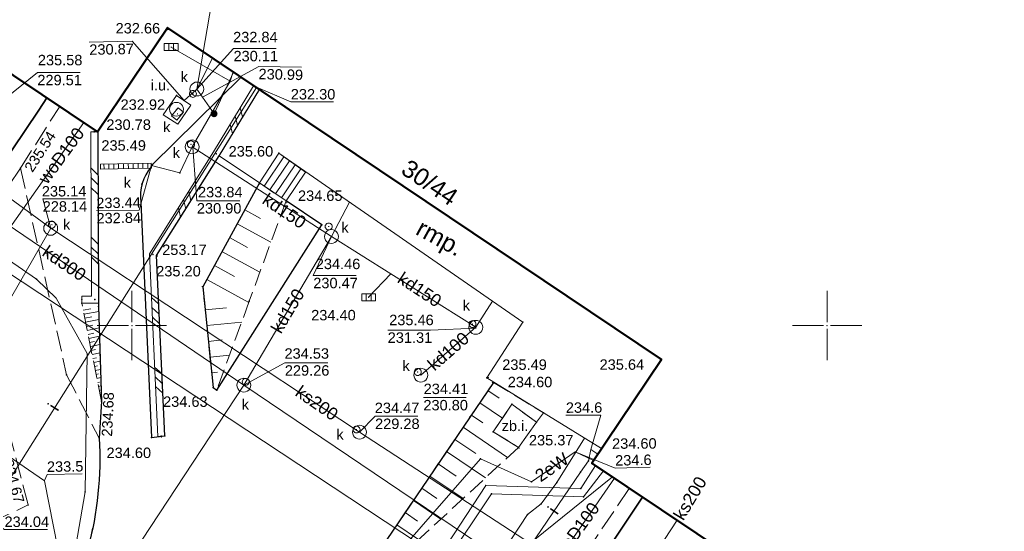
# Model space of a CAD drawing. Header units: metres. Extents: x 6603648 to 6604252, y 5739748 to 5740166.
# Tile 26 of 114: x 6603792 to 6603863, y 5739935 to 5739972. Entities that reach past the tile are written whole.
import ezdxf
from ezdxf.enums import TextEntityAlignment as Align

# ---------------------------------------------------------------- set-up
doc = ezdxf.new("R2010")
doc.units = ezdxf.units.M
doc.header["$PDSIZE"] = 0.75
for name, pattern in [('ARK_LIN', [50, 50, 0]), ('PRZER2_5-1', [1.75, 1.25, -0.5]), ('PRZER3-1', [2, 1.5, -0.5])]:
    doc.linetypes.add(name, pattern=pattern)
doc.layers.get('0').update_dxf_attribs({"linetype": 'CONTINUOUS'})
for name, color, linetype, lineweight, true_color in [('GEPADR_O', 7, 'CONTINUOUS', 18, 0x0a0909), ('GESBRP', 7, 'CONTINUOUS', 18, 0x0a0909), ('GESBRP_O', 7, 'CONTINUOUS', 18, 0x0a0909), ('GESBZO', 7, 'CONTINUOUS', 50, 0x0a0909), ('GSLDSS', 7, 'CONTINUOUS', 18, 0x0a0909), ('GSLKOU', 7, 'CONTINUOUS', 18, 0x0a0909), ('GSLKRW', 7, 'CONTINUOUS', 25, 0x0a0909), ('GSLTTR', 7, 'CONTINUOUS', 35, 0x0a0909), ('GSPPRB', 7, 'CONTINUOUS', 18, 0x0a0909), ('GSPWPS', 7, 'CONTINUOUS', 13, 0x0a0909), ('GSPWPS_O', 7, 'CONTINUOUS', 13, 0x0a0909), ('GSSKOA', 7, 'CONTINUOUS', 18, 0x0a0909), ('GSSSCH', 7, 'CONTINUOUS', 18, 0x0a0909), ('GSSTZI', 7, 'CONTINUOUS', 18, 0x0a0909), ('GSSTZI_O', 7, 'CONTINUOUS', 18, 0x0a0909), ('GSSZSN', 7, 'CONTINUOUS', 18, 0x0a0909), ('GULCPI', 7, 'CONTINUOUS', 18, 0xd200d2), ('GULENN', 1, 'CONTINUOUS', 18, 0xff0000), ('GULEWN', 1, 'CONTINUOUS', 18, 0xff0000), ('GULEWN_O', 1, 'CONTINUOUS', 18, 0xff0000), ('GULIPR', 7, 'CONTINUOUS', 18, 0x0a0909), ('GULIPR_O', 7, 'CONTINUOUS', 18, 0x0a0909), ('GULKDP', 7, 'CONTINUOUS', 18, 0x803300), ('GULKDP_O', 7, 'CONTINUOUS', 18, 0x803300), ('GULKOP', 7, 'CONTINUOUS', 18, 0x803300), ('GULKSP', 7, 'CONTINUOUS', 18, 0x803300), ('GULKSP_O', 7, 'CONTINUOUS', 18, 0x803300), ('GULWOP', 5, 'CONTINUOUS', 18, 0x0000ff), ('GULWOP_O', 5, 'CONTINUOUS', 18, 0x0000ff), ('GUPKKS', 7, 'CONTINUOUS', 18, 0x0a0909), ('GUPKKS_O', 7, 'CONTINUOUS', 18, 0x0a0909), ('GUPKSD', 7, 'CONTINUOUS', 18, 0x803300), ('GUPKWZ', 7, 'CONTINUOUS', 18, 0x0a0909), ('GUPKWZ_O', 7, 'CONTINUOUS', 18, 0x0a0909), ('GUSIKP', 7, 'CONTINUOUS', 18, 0x0a0909)]:
    doc.layers.add(name, color=color, linetype=linetype, lineweight=lineweight, true_color=true_color)
for name, color, linetype, true_color in [('GUPESH', 1, 'CONTINUOUS', 0xff0000), ('GUPESH_O', 1, 'CONTINUOUS', 0xff0000), ('GUPISH', 7, 'CONTINUOUS', 0x0a0909), ('GUPISH_O', 7, 'CONTINUOUS', 0x0a0909), ('GUPKSH', 7, 'CONTINUOUS', 0x803300), ('GUPKSH_O', 7, 'CONTINUOUS', 0x803300), ('GUPKUI', 7, 'CONTINUOUS', 0x0a0909), ('GUPKUI_O', 7, 'CONTINUOUS', 0x0a0909)]:
    doc.layers.add(name, color=color, linetype=linetype, true_color=true_color)
doc.layers.add('PKT_ARK', color=7, linetype='ARK_LIN', lineweight=18)
doc.styles.add('Arial', font='arial.ttf')

# ---------------------------------------------------------------- blocks, each defined once
blk = doc.blocks.new('GSPPRB0')
at = {"color": 0, "lineweight": 18}
blk.add_lwpolyline([(-0.007955, 0.0225), (0.007955, 0.0225), (0.0225, 0.007955), (0.0225, -0.007955), (0.007955, -0.0225), (-0.007955, -0.0225), (-0.0225, -0.007955), (-0.0225, 0.007955)], close=True, dxfattribs=at)
blk = doc.blocks.new('GSPWPS1')
blk.add_hatch(color=0).paths.add_polyline_path([(0, 0.045), (-0.011647, 0.043467), (-0.0225, 0.038971), (-0.03182, 0.03182), (-0.038971, 0.0225), (-0.043467, 0.011647), (-0.045, 0), (-0.043467, -0.011647), (-0.038971, -0.0225), (-0.03182, -0.03182), (-0.0225, -0.038971), (-0.011647, -0.043467), (0, -0.045), (0.011647, -0.043467), (0.0225, -0.038971), (0.03182, -0.03182), (0.038971, -0.0225), (0.043467, -0.011647), (0.045, 0), (0.043467, 0.011647), (0.038971, 0.0225), (0.03182, 0.03182), (0.0225, 0.038971), (0.011647, 0.043467)])
blk = doc.blocks.new('GUPESH1')
blk.add_hatch(color=0).paths.add_polyline_path([(0, 0.045), (-0.011647, 0.043467), (-0.0225, 0.038971), (-0.03182, 0.03182), (-0.038971, 0.0225), (-0.043467, 0.011647), (-0.045, 0), (-0.043467, -0.011647), (-0.038971, -0.0225), (-0.03182, -0.03182), (-0.0225, -0.038971), (-0.011647, -0.043467), (0, -0.045), (0.011647, -0.043467), (0.0225, -0.038971), (0.03182, -0.03182), (0.038971, -0.0225), (0.043467, -0.011647), (0.045, 0), (0.043467, 0.011647), (0.038971, 0.0225), (0.03182, 0.03182), (0.0225, 0.038971), (0.011647, 0.043467)])
blk = doc.blocks.new('GUPKUI1')
blk.add_hatch(color=0).paths.add_polyline_path([(0, 0.25), (-0.064705, 0.241481), (-0.125, 0.216506), (-0.176777, 0.176777), (-0.216506, 0.125), (-0.241481, 0.064705), (-0.25, 0), (-0.241481, -0.064705), (-0.216506, -0.125), (-0.176777, -0.176777), (-0.125, -0.216506), (-0.064705, -0.241481), (0, -0.25), (0.064705, -0.241481), (0.125, -0.216506), (0.176777, -0.176777), (0.216506, -0.125), (0.241481, -0.064705), (0.25, 0), (0.241481, 0.064705), (0.216506, 0.125), (0.176777, 0.176777), (0.125, 0.216506), (0.064705, 0.241481)])
blk = doc.blocks.new('GUPKSH1')
blk.add_hatch(color=0).paths.add_polyline_path([(0, 0.045), (-0.011647, 0.043467), (-0.0225, 0.038971), (-0.03182, 0.03182), (-0.038971, 0.0225), (-0.043467, 0.011647), (-0.045, 0), (-0.043467, -0.011647), (-0.038971, -0.0225), (-0.03182, -0.03182), (-0.0225, -0.038971), (-0.011647, -0.043467), (0, -0.045), (0.011647, -0.043467), (0.0225, -0.038971), (0.03182, -0.03182), (0.038971, -0.0225), (0.043467, -0.011647), (0.045, 0), (0.043467, 0.011647), (0.038971, 0.0225), (0.03182, 0.03182), (0.0225, 0.038971), (0.011647, 0.043467)])
blk = doc.blocks.new('GUPKKS1')
at = {"color": 0}
blk.add_lwpolyline([(0.5, -0.25), (-0.5, -0.25), (-0.5, 0.25), (0.5, 0.25)], close=True, dxfattribs=at)
for points in [[(-0.175, -0.25), (-0.175, 0.25)], [(0.175, -0.25), (0.175, 0.25)]]:
    blk.add_lwpolyline(points, dxfattribs=at)
blk = doc.blocks.new('GUPKSD1_1')
at = {"color": 0}
blk.add_lwpolyline([(0.5, 0), (0.482963, -0.12941), (0.433013, -0.25), (0.353553, -0.353553), (0.25, -0.433013), (0.12941, -0.482963), (0, -0.5), (-0.12941, -0.482963), (-0.25, -0.433013), (-0.353553, -0.353553), (-0.433013, -0.25), (-0.482963, -0.12941), (-0.5, 0), (-0.482963, 0.12941), (-0.433013, 0.25), (-0.353553, 0.353553), (-0.25, 0.433013), (-0.12941, 0.482963), (0, 0.5), (0.12941, 0.482963), (0.25, 0.433013), (0.353553, 0.353553), (0.433013, 0.25), (0.482963, 0.12941)], close=True, dxfattribs=at)
blk = doc.blocks.new('GUPISH1')
blk.add_hatch(color=0).paths.add_polyline_path([(0, 0.045), (-0.011647, 0.043467), (-0.0225, 0.038971), (-0.03182, 0.03182), (-0.038971, 0.0225), (-0.043467, 0.011647), (-0.045, 0), (-0.043467, -0.011647), (-0.038971, -0.0225), (-0.03182, -0.03182), (-0.0225, -0.038971), (-0.011647, -0.043467), (0, -0.045), (0.011647, -0.043467), (0.0225, -0.038971), (0.03182, -0.03182), (0.038971, -0.0225), (0.043467, -0.011647), (0.045, 0), (0.043467, 0.011647), (0.038971, 0.0225), (0.03182, 0.03182), (0.0225, 0.038971), (0.011647, 0.043467)])
blk = doc.blocks.new('GUPKWZ1_1')
at = {"color": 0}
blk.add_lwpolyline([(0.25, 0), (0.241481, -0.064705), (0.216506, -0.125), (0.176777, -0.176777), (0.125, -0.216506), (0.064705, -0.241481), (0, -0.25), (-0.064705, -0.241481), (-0.125, -0.216506), (-0.176777, -0.176777), (-0.216506, -0.125), (-0.241481, -0.064705), (-0.25, 0), (-0.241481, 0.064705), (-0.216506, 0.125), (-0.176777, 0.176777), (-0.125, 0.216506), (-0.064705, 0.241481), (0, 0.25), (0.064705, 0.241481), (0.125, 0.216506), (0.176777, 0.176777), (0.216506, 0.125), (0.241481, 0.064705)], close=True, dxfattribs=at)
blk = doc.blocks.new('GUPKWZ1_3')
at = {"color": 0}
blk.add_lwpolyline([(0.375, -0.25), (-0.375, -0.25), (-0.375, 0.25), (0.375, 0.25)], close=True, dxfattribs=at)
blk = doc.blocks.new('GSLDSS1')
at = {"color": 0}
for points in [[(-0.955, -0.25), (-0.455, 0.25)], [(-0.25, -0.25), (0.25, 0.25)], [(0.455, -0.25), (0.955, 0.25)]]:
    blk.add_lwpolyline(points, dxfattribs=at)
blk = doc.blocks.new('GSLDSS2')
at = {"color": 0}
blk.add_lwpolyline([(0, 0.25), (0, -0.25)], dxfattribs=at)
blk = doc.blocks.new('ASS_SYM', base_point=(826.5, 303.25))
at = {"layer": 'PKT_ARK'}
for p, q in [((826.5, 303.5), (826.5, 305.75)), ((826.25, 303.25), (824, 303.25)), ((826.75, 303.25), (829, 303.25)), ((826.5, 303), (826.5, 300.75))]:
    blk.add_line(p, q, dxfattribs=at)
blk.add_point((826.5, 303.25), dxfattribs=at)
blk.add_point((826.5, 303.25), dxfattribs=at)

msp = doc.modelspace()

# ---------------------------------------------------------------- linework, layer by layer
at = {"layer": 'GESBRP', "color": 18, "linetype": 'Continuous', "lineweight": 18, "true_color": 0x0a0909}
msp.add_lwpolyline([(6603809.168, 5739966.992), (6603806.281, 5739962.222), (6603809.181, 5739960.259), (6603810.561, 5739962.414), (6603828.116, 5739950.237), (6603825.526, 5739946.224), (6603833.778, 5739941.136), (6603838.084, 5739947.556)], close=True, dxfattribs=at)
at = {"layer": 'GESBZO', "color": 18, "linetype": 'Continuous', "lineweight": 50, "true_color": 0x0a0909}
msp.add_lwpolyline([(6603844.91, 5740034.49), (6603839.9, 5740027), (6603875.35, 5740003.17), (6603880.41, 5740010.65), (6603920.5, 5739983.7), (6603873.22, 5739913.17), (6603833.08, 5739940.09), (6603838.08, 5739947.56), (6603802.57, 5739971.43), (6603797.54, 5739963.94), (6603767.37, 5739984.2), (6603814.71, 5740054.71)], close=True, dxfattribs=at)
at = {"layer": 'GSLDSS', "color": 18, "linetype": 'Continuous', "lineweight": 18, "true_color": 0x0a0909}
for points in [[(6603808.746, 5739967.261), (6603805.861, 5739962.493), (6603801.267, 5739955.171), (6603801.864, 5739942.015)], [(6603809.174, 5739967.003), (6603806.287, 5739962.231), (6603801.773, 5739955.038), (6603802.363, 5739942.038)], [(6603797.045, 5739963.935), (6603797.094, 5739952.113), (6603796.394, 5739952.111)], [(6603797.545, 5739963.937), (6603797.596, 5739951.615), (6603796.396, 5739951.611)]]:
    msp.add_lwpolyline(points, dxfattribs=at)
at = {"layer": 'GSLKOU', "color": 18, "linetype": 'PRZER3-1', "lineweight": 18, "true_color": 0x0a0909}
for points in [[(6603791.99, 5739961.32), (6603794.813, 5739965.771)], [(6603827.074, 5739925.431), (6603835.789, 5739938.282)]]:
    msp.add_lwpolyline(points, dxfattribs=at)
at = {"layer": 'GSLKRW', "color": 18, "linetype": 'Continuous', "lineweight": 25, "true_color": 0x0a0909}
for points in [[(6603807.863, 5739967.869), (6603801.493, 5739961.596, 0.002428), (6603801.386, 5739961.413, 0.224169), (6603800.657, 5739958.888), (6603801.407, 5739941.93), (6603802.362, 5739942.061), (6603801.774, 5739955.04), (6603806.281, 5739962.222)], [(6603797.545, 5739963.937), (6603797.597, 5739951.365), (6603797.824, 5739944.519), (6603797.65, 5739941.89, -0.160585), (6603793.59, 5739926.67), (6603785.87, 5739915.19), (6603775.52, 5739899.78), (6603774.38, 5739898.07), (6603772.625, 5739895.324)], [(6603826.013, 5739945.904), (6603814.481, 5739928.909, 0.079546), (6603808.945, 5739930.119, 0.011286), (6603807.295, 5739930.136, 0.067472), (6603805.506, 5739930.07, 0.078435), (6603803.539, 5739929.4, 0.044421), (6603802.56, 5739928.77, 0.081804), (6603800.72, 5739926.69), (6603799.06, 5739924.19), (6603797.72, 5739922.25), (6603792.72, 5739914.73), (6603791.25, 5739912.51), (6603777.88, 5739892.53)]]:
    msp.add_lwpolyline(points, format="xyb", dxfattribs=at)
msp.add_lwpolyline([(6603809.181, 5739960.259), (6603805.1, 5739952.796), (6603805.846, 5739945.53), (6603806.109, 5739945.345), (6603813.653, 5739957.238), (6603811.087, 5739958.977)], dxfattribs=at)
at = {"layer": 'GSLTTR', "color": 18, "linetype": 'Continuous', "lineweight": 35, "true_color": 0x0a0909}
for points in [[(6603793.89, 5739966.39), (6603793.3, 5739965.49), (6603784.78, 5739952.83), (6603780.88, 5739948.13, -0.006869), (6603776.69, 5739944.13, 0.034582), (6603766.32, 5739934.38), (6603763.02, 5739930.2)], [(6603836.72, 5739937.65), (6603835.18, 5739935.33), (6603829.2, 5739926.38), (6603825.54, 5739920.03, 0.007558), (6603822.77, 5739913.35, -0.038789), (6603817.38, 5739899.88), (6603815.03, 5739895.81, -0.027932), (6603812.44, 5739892.13, -0.063952), (6603808.95, 5739888.26, -0.065921), (6603804.58, 5739885.39, -0.066599), (6603799.58, 5739883.75, -0.065603), (6603794.35, 5739883.48, -0.131737), (6603782.92, 5739887.77)]]:
    msp.add_lwpolyline(points, format="xyb", dxfattribs=at)
at = {"layer": 'GSSKOA', "color": 18, "linetype": 'PRZER3-1', "lineweight": 18, "true_color": 0x0a0909}
msp.add_lwpolyline([(6603775.52, 5739899.78), (6603774.38, 5739898.07), (6603765.84, 5739903.97), (6603769.82, 5739909.75), (6603766.28, 5739911.97), (6603773.42, 5739923.12), (6603782.44, 5739936.66), (6603786.46, 5739933.9), (6603789.91, 5739935.85), (6603792.55, 5739937.08), (6603787.8, 5739955.1), (6603791.99, 5739961.32), (6603795.31, 5739946.46), (6603797.65, 5739941.89, -0.160585), (6603793.59, 5739926.67), (6603789.76, 5739929.17), (6603781.99, 5739917.85), (6603771.35, 5739902.65)], format="xyb", close=True, dxfattribs=at)
at = {"layer": 'GSSSCH', "color": 18, "linetype": 'Continuous', "lineweight": 18, "true_color": 0x0a0909}
msp.add_lwpolyline([(6603810.561, 5739962.414), (6603809.181, 5739960.259), (6603811.087, 5739958.977), (6603812.482, 5739961.046)], close=True, dxfattribs=at)
for points in [[(6603809.512, 5739960.037), (6603810.932, 5739962.149)], [(6603809.927, 5739959.758), (6603811.34, 5739961.859)], [(6603810.342, 5739959.479), (6603811.747, 5739961.569)], [(6603810.756, 5739959.2), (6603812.155, 5739961.278)]]:
    msp.add_lwpolyline(points, dxfattribs=at)
at = {"layer": 'GSSTZI', "color": 18, "linetype": 'Continuous', "lineweight": 18, "true_color": 0x0a0909}
msp.add_lwpolyline([(6603827.323, 5739944.328), (6603829.111, 5739943.045), (6603827.807, 5739941.229), (6603825.994, 5739942.353)], close=True, dxfattribs=at)
at = {"layer": 'GSSZSN', "color": 18, "linetype": 'PRZER2_5-1', "lineweight": 18, "true_color": 0x0a0909}
for points in [[(6603805.846, 5739945.53), (6603805.1, 5739952.796), (6603809.181, 5739960.259), (6603811.087, 5739958.977), (6603808.446, 5739951.744), (6603806.109, 5739945.345)], [(6603797.824, 5739944.519), (6603796.396, 5739951.61), (6603797.596, 5739951.615)], [(6603814.481, 5739928.909), (6603824.311, 5739943.396), (6603825.723, 5739945.477), (6603826.013, 5739945.904), (6603829.593, 5739943.717), (6603829.111, 5739943.045), (6603827.323, 5739944.328), (6603825.994, 5739942.353), (6603827.807, 5739941.229)]]:
    msp.add_lwpolyline(points, close=True, dxfattribs=at)
at = {"layer": 'GSSZSN', "color": 18, "linetype": 'Continuous', "lineweight": 18, "true_color": 0x0a0909}
for points in [[(6603808.123, 5739958.324), (6603809.259, 5739957.703)], [(6603807.576, 5739957.324), (6603809.999, 5739955.998)], [(6603807.029, 5739956.324), (6603808.316, 5739955.619)], [(6603806.482, 5739955.323), (6603809.209, 5739953.832)], [(6603805.935, 5739954.323), (6603807.374, 5739953.536)], [(6603805.388, 5739953.323), (6603808.418, 5739951.666)], [(6603796.5, 5739951.094), (6603797.053, 5739951.206)], [(6603796.558, 5739950.806), (6603797.615, 5739951.019)], [(6603805.271, 5739951.126), (6603806.803, 5739951.283)], [(6603796.616, 5739950.517), (6603797.12, 5739950.619)], [(6603796.674, 5739950.229), (6603797.634, 5739950.422)], [(6603796.732, 5739949.94), (6603797.188, 5739950.032)], [(6603805.388, 5739949.992), (6603807.9, 5739950.25)], [(6603796.79, 5739949.652), (6603797.653, 5739949.825)], [(6603796.848, 5739949.363), (6603797.256, 5739949.445)], [(6603796.907, 5739949.074), (6603797.673, 5739949.229)], [(6603796.965, 5739948.786), (6603797.323, 5739948.858)], [(6603797.023, 5739948.497), (6603797.692, 5739948.632)], [(6603805.504, 5739948.858), (6603806.485, 5739948.959)], [(6603797.081, 5739948.209), (6603797.391, 5739948.271)], [(6603797.139, 5739947.92), (6603797.711, 5739948.035)], [(6603805.62, 5739947.724), (6603807.031, 5739947.869)], [(6603797.197, 5739947.632), (6603797.459, 5739947.684)], [(6603797.255, 5739947.343), (6603797.73, 5739947.439)], [(6603797.313, 5739947.055), (6603797.527, 5739947.098)], [(6603797.371, 5739946.766), (6603797.749, 5739946.842)], [(6603797.43, 5739946.478), (6603797.594, 5739946.511)], [(6603805.737, 5739946.59), (6603806.167, 5739946.634)], [(6603797.488, 5739946.189), (6603797.769, 5739946.246)], [(6603797.546, 5739945.9), (6603797.662, 5739945.924)], [(6603797.604, 5739945.612), (6603797.788, 5739945.649)], [(6603797.662, 5739945.323), (6603797.73, 5739945.337)], [(6603797.72, 5739945.035), (6603797.807, 5739945.052)], [(6603825.612, 5739945.313), (6603826.427, 5739944.76)], [(6603797.778, 5739944.746), (6603797.797, 5739944.75)], [(6603825.016, 5739944.435), (6603826.649, 5739943.327)], [(6603824.42, 5739943.556), (6603825.238, 5739943.001)], [(6603823.824, 5739942.678), (6603827.025, 5739940.506)], [(6603823.228, 5739941.799), (6603824.726, 5739940.782)], [(6603822.631, 5739940.921), (6603825.424, 5739939.026)], [(6603822.035, 5739940.042), (6603823.329, 5739939.164)], [(6603821.439, 5739939.164), (6603823.823, 5739937.546)], [(6603820.843, 5739938.285), (6603821.933, 5739937.546)], [(6603820.247, 5739937.407), (6603822.222, 5739936.066)], [(6603819.651, 5739936.528), (6603820.536, 5739935.927)], [(6603819.055, 5739935.649), (6603820.622, 5739934.586)]]:
    msp.add_lwpolyline(points, dxfattribs=at)
at = {"layer": 'GULCPI', "color": 212, "linetype": 'Continuous', "lineweight": 18, "true_color": 0xd200d2}
msp.add_lwpolyline([(6603833.646, 5739939.72), (6603833.911, 5739939.542), (6603832.481, 5739937.661), (6603825.858, 5739937.881), (6603812.541, 5739917.91), (6603812.428, 5739918.152), (6603812.276, 5739918.356), (6603825.445, 5739938.494), (6603832.281, 5739938.273), (6603833.346, 5739939.921)], close=True, dxfattribs=at)
at = {"layer": 'GULENN', "color": 1, "linetype": 'Continuous', "lineweight": 18, "true_color": 0xff0000}
for points in [[(6603758.429, 5739968.416), (6603759.032, 5739967.311), (6603756.81, 5739964.405), (6603781.022, 5739947.545), (6603793.714, 5739938.814), (6603795.289, 5739930.775)], [(6603795.443, 5739931.088), (6603796.634, 5739938.024), (6603796.785, 5739947.978), (6603794.554, 5739951.965), (6603793.136, 5739953.326), (6603788.775, 5739956.33)], [(6603825.037, 5739931.221), (6603828.454, 5739936.391), (6603829.429, 5739937.17), (6603830.558, 5739938.703), (6603832.541, 5739941.899)], [(6603833.516, 5739940.746), (6603833.018, 5739941.08), (6603832.833, 5739940.265), (6603832.262, 5739939.445), (6603827.47, 5739932.381), (6603822.554, 5739924.962), (6603814.086, 5739926.913), (6603810.062, 5739927.86), (6603808.924, 5739928.128), (6603806.678, 5739927.822), (6603805.52, 5739927.309), (6603804.656, 5739926.408), (6603802.721, 5739923.014), (6603804.622, 5739922.171), (6603804.899, 5739922.047), (6603803.82, 5739920.423)], [(6603834.571, 5739939.099), (6603823.891, 5739930.488), (6603810.058, 5739925)]]:
    msp.add_lwpolyline(points, dxfattribs=at)
at = {"layer": 'GULEWN', "color": 1, "linetype": 'Continuous', "lineweight": 18, "true_color": 0xff0000}
msp.add_lwpolyline([(6603833.207, 5739940.284), (6603831.874, 5739940.9), (6603828.737, 5739938.747), (6603825.063, 5739940.404), (6603819.666, 5739934.194), (6603815.4, 5739927.988), (6603812.907, 5739927.087), (6603811.713, 5739923.773), (6603811.825, 5739919.204), (6603812.519, 5739918.508)], dxfattribs=at)
at = {"layer": 'GULIPR', "color": 18, "linetype": 'Continuous', "lineweight": 18, "true_color": 0x0a0909}
for points in [[(6603789.42, 5739936.14), (6603808.959, 5739967.135)], [(6603833.516, 5739940.746), (6603833.018, 5739941.08), (6603832.833, 5739940.265), (6603832.262, 5739939.445), (6603827.47, 5739932.381), (6603822.554, 5739924.962), (6603814.086, 5739926.913), (6603810.062, 5739927.86), (6603808.924, 5739928.128), (6603806.678, 5739927.822), (6603805.52, 5739927.309), (6603804.656, 5739926.408), (6603802.721, 5739923.014), (6603800.64, 5739919.778), (6603797.559, 5739914.807), (6603796.298, 5739912.045), (6603794.65, 5739913.142), (6603794.549, 5739913.337)]]:
    msp.add_lwpolyline(points, dxfattribs=at)
at = {"layer": 'GULKDP', "color": 36, "linetype": 'Continuous', "lineweight": 18, "true_color": 0x803300}
for points in [[(6603808.053, 5739945.704), (6603782.235, 5739963.27), (6603758.971, 5739978.657), (6603770.532, 5739996.192)], [(6603807.069, 5739967.59), (6603802.83, 5739970.042)], [(6603814.35, 5739956.402), (6603804.338, 5739962.863), (6603807.069, 5739967.59), (6603807.292, 5739968.253)], [(6603814.35, 5739956.402), (6603815.657, 5739958.878)], [(6603808.053, 5739945.704), (6603814.35, 5739956.402)], [(6603814.35, 5739956.402), (6603818.621, 5739953.714), (6603824.733, 5739949.869)], [(6603818.621, 5739953.714), (6603817.028, 5739952.033)], [(6603825.937, 5739951.749), (6603824.733, 5739949.869)], [(6603824.733, 5739949.869), (6603820.781, 5739946.429)], [(6603765.109, 5739880.121), (6603772.693, 5739891.955), (6603808.053, 5739945.704)], [(6603872.694, 5739902), (6603808.053, 5739945.704)]]:
    msp.add_lwpolyline(points, dxfattribs=at)
at = {"layer": 'GULKOP', "color": 36, "linetype": 'Continuous', "lineweight": 18, "true_color": 0x803300}
for points in [[(6603805.807, 5739969.252), (6603804.681, 5739967.024), (6603803.753, 5739966.191)], [(6603805.91, 5739965.245), (6603807.3, 5739968.248)], [(6603804.681, 5739967.024), (6603805.079, 5739966.447), (6603805.91, 5739965.245)], [(6603801.401, 5739961.511), (6603803.454, 5739960.982), (6603804.338, 5739962.863)]]:
    msp.add_lwpolyline(points, dxfattribs=at)
at = {"layer": 'GULKSP', "color": 36, "linetype": 'Continuous', "lineweight": 18, "true_color": 0x803300}
for points in [[(6603748.516, 5739988.769), (6603769.313, 5739974.582), (6603787.37, 5739961.971), (6603794.163, 5739956.998)], [(6603768.678, 5739901.106), (6603777.469, 5739927.869), (6603794.163, 5739956.998)], [(6603867.827, 5739908.784), (6603855.074, 5739917.096), (6603845.96, 5739923.036), (6603835.483, 5739929.864), (6603816.372, 5739942.32), (6603794.163, 5739956.998)], [(6603839.215, 5739935.986), (6603837.352, 5739933.128), (6603835.483, 5739929.864)]]:
    msp.add_lwpolyline(points, dxfattribs=at)
at = {"layer": 'GULWOP', "color": 5, "linetype": 'Continuous', "lineweight": 18, "true_color": 0x0000ff}
for points in [[(6603825.656, 5739849.078), (6603825.941, 5739853.814), (6603837.788, 5739855.542), (6603869.267, 5739902.302), (6603868.152, 5739903.059), (6603866.813, 5739903.963), (6603828.065, 5739929.382), (6603823.148, 5739932.634), (6603789.626, 5739954.786), (6603786.394, 5739957.382), (6603756.52, 5739976.667)], [(6603789.626, 5739954.786), (6603796.544, 5739964.609)], [(6603834.713, 5739939.004), (6603828.065, 5739929.382)]]:
    msp.add_lwpolyline(points, dxfattribs=at)
at = {"layer": 'GUPESH_O', "color": 1, "linetype": 'Continuous', "lineweight": 13, "true_color": 0xff0000, "flags": 128}
for points in [[(6603833.018, 5739941.08), (6603833.731, 5739943.551), (6603831.211, 5739943.541)], [(6603831.874, 5739940.9), (6603834.767, 5739939.737), (6603837.286, 5739939.792)], [(6603793.71, 5739938.836), (6603793.901, 5739939.287), (6603796.42, 5739939.321)]]:
    msp.add_lwpolyline(points, dxfattribs=at)
at = {"layer": 'GUPISH_O', "color": 18, "linetype": 'Continuous', "lineweight": 13, "true_color": 0x0a0909, "flags": 128}
for points in [[(6603808.952, 5739967.155), (6603811.429, 5739966.099), (6603814.509, 5739966.099)], [(6603789.42, 5739936.14), (6603790.843, 5739935.327), (6603793.923, 5739935.327)]]:
    msp.add_lwpolyline(points, dxfattribs=at)
at = {"layer": 'GUPKKS', "color": 18, "linetype": 'Continuous', "lineweight": 18, "true_color": 0x0a0909, "flags": 128}
for points in [[(6603797.738, 5739961.616), (6603801.399, 5739961.687)], [(6603797.756, 5739961.266), (6603797.738, 5739961.616)], [(6603801.403, 5739961.335), (6603797.756, 5739961.266)], [(6603798.001, 5739961.271), (6603797.994, 5739961.621)], [(6603798.351, 5739961.277), (6603798.344, 5739961.628)], [(6603798.701, 5739961.284), (6603798.694, 5739961.634)], [(6603799.051, 5739961.284), (6603799.036, 5739961.633)], [(6603799.401, 5739961.297), (6603799.394, 5739961.648)], [(6603799.75, 5739961.304), (6603799.744, 5739961.655)], [(6603800.1, 5739961.31), (6603800.093, 5739961.66)], [(6603800.45, 5739961.317), (6603800.443, 5739961.669)], [(6603800.8, 5739961.324), (6603800.793, 5739961.675)], [(6603801.15, 5739961.33), (6603801.143, 5739961.682)], [(6603801.399, 5739961.687), (6603801.403, 5739961.335)]]:
    msp.add_lwpolyline(points, dxfattribs=at)
at = {"layer": 'GUPKSH_O', "color": 36, "linetype": 'Continuous', "lineweight": 13, "true_color": 0x803300, "flags": 128}
for points in [[(6603804.681, 5739967.024), (6603805.721, 5739973.177), (6603802.641, 5739973.177)], [(6603803.753, 5739966.191), (6603800.011, 5739970.463), (6603796.931, 5739970.404)], [(6603804.681, 5739967.024), (6603807.308, 5739969.942), (6603810.388, 5739969.942)], [(6603805.079, 5739966.447), (6603809.123, 5739968.655), (6603812.203, 5739968.586)], [(6603789.694, 5739965.37), (6603793.203, 5739968.216), (6603796.283, 5739968.216)], [(6603804.383, 5739962.807), (6603804.674, 5739958.985), (6603807.754, 5739958.985)], [(6603801.401, 5739961.511), (6603800.528, 5739958.311), (6603797.448, 5739958.268)], [(6603794.155, 5739957.071), (6603793.587, 5739959.119), (6603796.667, 5739959.119)], [(6603814.35, 5739956.402), (6603813.046, 5739953.606), (6603816.126, 5739953.606)], [(6603824.768, 5739949.798), (6603821.478, 5739949.675), (6603818.398, 5739949.675)], [(6603808.053, 5739945.704), (6603811.002, 5739947.313), (6603814.082, 5739947.313)], [(6603820.965, 5739944.814), (6603824.045, 5739944.814)], [(6603816.372, 5739942.32), (6603817.489, 5739943.474), (6603820.569, 5739943.474)]]:
    msp.add_lwpolyline(points, dxfattribs=at)
at = {"layer": 'GUSIKP', "color": 36, "linetype": 'Continuous', "lineweight": 18, "true_color": 0x803300}
msp.add_lwpolyline([(6603802.251, 5739965.161), (6603803.315, 5739964.493), (6603804.248, 5739965.852), (6603803.217, 5739966.559)], close=True, dxfattribs=at)

# ---------------------------------------------------------------- block references
at = {"layer": 'GSLDSS', "color": 18, "linetype": 'Continuous', "lineweight": 18, "true_color": 0x0a0909}
for name, p, rotation in [('GSLDSS2', (6603808.96, 5739967.132), 238.8246349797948), ('GSLDSS1', (6603807.517, 5739964.747), 238.8246349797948), ('GSLDSS1', (6603807.517, 5739964.747), 238.8246349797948), ('GSLDSS2', (6603797.295, 5739963.936), 270.2374817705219), ('GSLDSS1', (6603797.309, 5739960.4), 270.2374817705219), ('GSLDSS1', (6603797.309, 5739960.4), 270.2374817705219), ('GSLDSS1', (6603803.797, 5739958.733), 237.8922135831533), ('GSLDSS1', (6603803.797, 5739958.733), 237.8922135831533), ('GSLDSS1', (6603797.33, 5739955.4), 270.2374817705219), ('GSLDSS1', (6603797.33, 5739955.4), 270.2374817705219), ('GSLDSS2', (6603796.395, 5739951.861), 180.2367346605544), ('GSLDSS1', (6603801.703, 5739951.063), 272.5966484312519), ('GSLDSS1', (6603801.703, 5739951.063), 272.5966484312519), ('GSLDSS1', (6603801.93, 5739946.068), 272.5966484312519), ('GSLDSS1', (6603801.93, 5739946.068), 272.5966484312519), ('GSLDSS2', (6603802.113, 5739942.027), 272.5966484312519)]:
    msp.add_blockref(name, p, dxfattribs=dict(at, rotation=rotation))
at = {"layer": 'GSPPRB', "color": 18, "linetype": 'Continuous', "lineweight": 18, "true_color": 0x0a0909, "rotation": 90}
for p in [(6603802.57, 5739971.43), (6603807.863, 5739967.869), (6603808.96, 5739967.132), (6603809.168, 5739966.992), (6603793.89, 5739966.39), (6603803.217, 5739966.559), (6603793.3, 5739965.49), (6603794.813, 5739965.771), (6603797.295, 5739963.936), (6603797.54, 5739963.94), (6603797.545, 5739963.937), (6603806.074, 5739962.362), (6603806.281, 5739962.222), (6603806.281, 5739962.222), (6603810.561, 5739962.414), (6603810.561, 5739962.414), (6603791.99, 5739961.32), (6603801.386, 5739961.413), (6603801.493, 5739961.596), (6603803.454, 5739960.982), (6603812.482, 5739961.046), (6603800.721, 5739960.17), (6603809.181, 5739960.259), (6603809.181, 5739960.259), (6603800.657, 5739958.888), (6603811.087, 5739958.977), (6603813.653, 5739957.238), (6603801.52, 5739955.105), (6603801.774, 5739955.04), (6603793.136, 5739953.326), (6603805.1, 5739952.796), (6603796.395, 5739951.861), (6603796.396, 5739951.61), (6603797.345, 5739951.864), (6603797.596, 5739951.615), (6603797.597, 5739951.365), (6603808.446, 5739951.744), (6603828.116, 5739950.237), (6603838.08, 5739947.56), (6603838.084, 5739947.556), (6603795.31, 5739946.46), (6603825.526, 5739946.224), (6603826.013, 5739945.904), (6603805.846, 5739945.53), (6603806.109, 5739945.345), (6603825.723, 5739945.477), (6603797.824, 5739944.519), (6603827.323, 5739944.328), (6603829.593, 5739943.717), (6603824.311, 5739943.396), (6603829.111, 5739943.045), (6603825.994, 5739942.353), (6603797.65, 5739941.89), (6603801.407, 5739941.93), (6603802.113, 5739942.027), (6603802.362, 5739942.061), (6603827.807, 5739941.229), (6603833.778, 5739941.136), (6603825.063, 5739940.404), (6603832.833, 5739940.265), (6603832.833, 5739940.265), (6603833.08, 5739940.09), (6603832.262, 5739939.445), (6603832.262, 5739939.445), (6603833.346, 5739939.921), (6603833.911, 5739939.542), (6603828.737, 5739938.747), (6603830.558, 5739938.703), (6603796.634, 5739938.024), (6603825.445, 5739938.494), (6603825.858, 5739937.881), (6603832.281, 5739938.273), (6603835.789, 5739938.282), (6603829.429, 5739937.17), (6603832.481, 5739937.661), (6603836.72, 5739937.65), (6603792.55, 5739937.08), (6603828.454, 5739936.391), (6603835.18, 5739935.33)]:
    msp.add_blockref('GSPPRB0', p, dxfattribs=at)
at = {"layer": 'GSPWPS', "color": 18, "linetype": 'Continuous', "lineweight": 13, "true_color": 0x0a0909, "rotation": 90}
for p in [(6603802.596, 5739971.304), (6603797.383, 5739963.951), (6603791.99, 5739961.32), (6603809.191, 5739960.194), (6603811.141, 5739958.843), (6603801.826, 5739955.003), (6603805.066, 5739952.805), (6603837.995, 5739947.555), (6603825.635, 5739946.256), (6603825.927, 5739945.897), (6603806.107, 5739945.323), (6603797.65, 5739941.89), (6603802.122, 5739941.978), (6603827.845, 5739941.176), (6603792.55, 5739937.08)]:
    msp.add_blockref('GSPWPS1', p, dxfattribs=at)
at = {"layer": 'GUPESH', "color": 1, "linetype": 'Continuous', "lineweight": 5, "true_color": 0xff0000, "rotation": 90}
for p in [(6603794.554, 5739951.965), (6603796.785, 5739947.978), (6603831.874, 5739940.9), (6603833.018, 5739941.08), (6603825.063, 5739940.404), (6603793.714, 5739938.814), (6603834.571, 5739939.099)]:
    msp.add_blockref('GUPESH1', p, dxfattribs=at)
at = {"layer": 'GUPISH', "color": 18, "linetype": 'Continuous', "lineweight": 5, "true_color": 0x0a0909, "rotation": 90}
for p in [(6603808.959, 5739967.135), (6603833.018, 5739941.08)]:
    msp.add_blockref('GUPISH1', p, dxfattribs=at)
at = {"layer": 'GUPKKS', "color": 18, "linetype": 'Continuous', "lineweight": 18, "true_color": 0x0a0909, "rotation": 359.9999974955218}
for p in [(6603802.83, 5739970.042), (6603817.028, 5739952.033)]:
    msp.add_blockref('GUPKKS1', p, dxfattribs=at)
at = {"layer": 'GUPKSD', "color": 36, "linetype": 'Continuous', "lineweight": 18, "true_color": 0x803300, "rotation": 90}
for p in [(6603804.681, 5739967.024), (6603803.205, 5739965.565), (6603804.338, 5739962.863), (6603794.163, 5739956.998), (6603814.35, 5739956.402), (6603824.733, 5739949.869), (6603820.781, 5739946.429), (6603808.053, 5739945.704), (6603816.372, 5739942.32)]:
    msp.add_blockref('GUPKSD1_1', p, dxfattribs=at)
at = {"layer": 'GUPKSH', "color": 36, "linetype": 'Continuous', "lineweight": 5, "true_color": 0x803300, "rotation": 90}
for p in [(6603802.83, 5739970.042), (6603802.83, 5739970.042), (6603804.681, 5739967.024), (6603803.753, 5739966.191), (6603804.391, 5739966.675), (6603805.079, 5739966.447), (6603803.205, 5739965.565), (6603803.28, 5739965.23), (6603804.254, 5739963.041), (6603804.338, 5739962.863), (6603801.401, 5739961.511), (6603794.163, 5739956.998), (6603794.248, 5739957.259), (6603814.155, 5739957.128), (6603814.35, 5739956.402), (6603817.028, 5739952.033), (6603824.498, 5739950.104), (6603824.733, 5739949.869), (6603820.556, 5739946.655), (6603820.781, 5739946.429), (6603808.053, 5739945.704), (6603808.188, 5739945.947), (6603816.158, 5739942.516), (6603816.372, 5739942.32)]:
    msp.add_blockref('GUPKSH1', p, dxfattribs=at)
at = {"layer": 'GUPKUI', "color": 18, "linetype": 'Continuous', "lineweight": 5, "true_color": 0x0a0909, "rotation": 90}
msp.add_blockref('GUPKUI1', (6603805.91, 5739965.245), dxfattribs=at)
at = {"layer": 'GUPKWZ', "color": 18, "linetype": 'Continuous', "lineweight": 18, "true_color": 0x0a0909}
for name, p, rotation in [('GUPKWZ1_1', (6603804.391, 5739966.675), 90), ('GUPKWZ1_3', (6603803.28, 5739965.23), 50.37832875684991), ('GUPKWZ1_1', (6603804.254, 5739963.041), 90), ('GUPKWZ1_1', (6603794.248, 5739957.259), 90), ('GUPKWZ1_1', (6603814.155, 5739957.128), 90), ('GUPKWZ1_1', (6603824.498, 5739950.104), 90), ('GUPKWZ1_1', (6603820.556, 5739946.655), 90), ('GUPKWZ1_1', (6603808.188, 5739945.947), 90), ('GUPKWZ1_1', (6603816.158, 5739942.516), 90)]:
    msp.add_blockref(name, p, dxfattribs=dict(at, rotation=rotation))
at = {"layer": 'PKT_ARK', "linetype": 'Continuous'}
for p in [(6603800, 5739950), (6603850, 5739950)]:
    msp.add_blockref('ASS_SYM', p, dxfattribs=at)

# ---------------------------------------------------------------- texts
at = {"layer": 'GEPADR_O', "color": 18, "linetype": 'Continuous', "lineweight": 0, "true_color": 0x0a0909, "style": 'Arial'}
msp.add_text('30/44', height=1.25, rotation=325.95189, dxfattribs=at).set_placement((6603819.265, 5739960.998))
at = {"layer": 'GESBRP_O', "color": 18, "linetype": 'Continuous', "lineweight": 0, "true_color": 0x0a0909, "style": 'Arial'}
msp.add_text('rmp.', height=1.25, rotation=331.24168, dxfattribs=at).set_placement((6603821.853, 5739955.77), align=Align.CENTER)
at = {"layer": 'GSPWPS_O', "color": 18, "linetype": 'Continuous', "lineweight": 0, "true_color": 0x0a0909, "style": 'Arial'}
for s, rotation, p in [('235.54', 57.40168, (6603792.852, 5739960.97)), ('235.49', 360, (6603797.808, 5739962.587)), ('235.60', 360, (6603806.96, 5739962.165)), ('234.65', 360, (6603811.947, 5739958.97)), ('253.17', 360, (6603802.18, 5739955.077)), ('235.20', 360, (6603801.751, 5739953.536)), ('235.49', 360, (6603826.638, 5739946.808)), ('235.64', 360, (6603833.637, 5739946.813)), ('234.60', 360, (6603827.033, 5739945.558)), ('234.68', 87.49396, (6603798.576, 5739941.988)), ('234.63', 360, (6603802.245, 5739944.144)), ('235.37', 360, (6603828.556, 5739941.37)), ('234.60', 360, (6603798.179, 5739940.462))]:
    msp.add_text(s, height=0.75, rotation=rotation, dxfattribs=at).set_placement(p)
msp.add_text('234.67', height=0.75, rotation=285.24776, dxfattribs=at).set_placement((6603791.564, 5739937.138), align=Align.RIGHT)
at = {"layer": 'GSSTZI_O', "color": 18, "linetype": 'Continuous', "lineweight": 0, "true_color": 0x0a0909, "style": 'Arial'}
msp.add_text('zb.i.', height=0.75, rotation=360, dxfattribs=at).set_placement((6603827.552, 5739942.4), align=Align.CENTER)
at = {"layer": 'GULEWN_O', "color": 1, "linetype": 'Continuous', "lineweight": 0, "true_color": 0xff0000, "style": 'Arial'}
msp.add_text('2eW', height=0.9, rotation=34.61374, dxfattribs=at).set_placement((6603830.46, 5739939.43), align=Align.CENTER)
at = {"layer": 'GULIPR_O', "color": 18, "linetype": 'Continuous', "lineweight": 0, "true_color": 0x0a0909, "style": 'Arial'}
for rotation, p in [(57.77357, (6603794.735, 5739943.886)), (55.31781, (6603830.664, 5739936.43))]:
    msp.add_text('i', height=0.9, rotation=rotation, dxfattribs=at).set_placement(p, align=Align.CENTER)
at = {"layer": 'GULKDP_O', "color": 36, "linetype": 'Continuous', "lineweight": 0, "true_color": 0x803300, "style": 'Arial'}
for s, rotation, p in [('kd150', 326.01652, (6603810.718, 5739957.878)), ('kd300', 325.76953, (6603794.891, 5739954.115)), ('kd150', 326.67264, (6603820.454, 5739952.214)), ('kd150', 59.51947, (6603811.589, 5739950.825)), ('kd100', 41.03738, (6603823.052, 5739947.81))]:
    msp.add_text(s, height=0.9, rotation=rotation, dxfattribs=at).set_placement(p, align=Align.CENTER)
at = {"layer": 'GULKSP_O', "color": 36, "linetype": 'Continuous', "lineweight": 0, "true_color": 0x803300, "style": 'Arial'}
for rotation, p in [(325.39059, (6603813.053, 5739944.049)), (59.06289, (6603840.523, 5739937.338))]:
    msp.add_text('ks200', height=0.9, rotation=rotation, dxfattribs=at).set_placement(p, align=Align.CENTER)
at = {"layer": 'GULWOP_O', "color": 5, "linetype": 'Continuous', "lineweight": 0, "true_color": 0x0000ff, "style": 'Arial'}
for rotation, p in [(53.69404, (6603795.277, 5739961.968)), (54.20982, (6603832.345, 5739934.978))]:
    msp.add_text('woD100', height=0.9, rotation=rotation, dxfattribs=at).set_placement(p, align=Align.CENTER)
at = {"layer": 'GUPESH_O', "color": 1, "linetype": 'Continuous', "lineweight": 0, "true_color": 0xff0000, "style": 'Arial'}
for s, rotation, p in [('234.6', 0.23459, (6603831.211, 5739943.713)), ('234.6', 1.25252, (6603834.763, 5739939.909)), ('233.5', 0.77256, (6603793.898, 5739939.459))]:
    msp.add_text(s, height=0.75, rotation=rotation, dxfattribs=at).set_placement(p)
at = {"layer": 'GUPISH_O', "color": 18, "linetype": 'Continuous', "lineweight": 0, "true_color": 0x0a0909, "style": 'Arial'}
for s, rotation, p in [('232.30', 360, (6603811.429, 5739966.272)), ('234.60', 0.27801, (6603834.536, 5739941.122)), ('234.04', 360, (6603790.843, 5739935.5))]:
    msp.add_text(s, height=0.75, rotation=rotation, dxfattribs=at).set_placement(p)
at = {"layer": 'GUPKKS_O', "color": 18, "linetype": 'Continuous', "lineweight": 0, "true_color": 0x0a0909, "style": 'Arial'}
msp.add_text('k', height=0.75, rotation=360, dxfattribs=at).set_placement((6603799.938, 5739959.915), align=Align.RIGHT)
at = {"layer": 'GUPKSH_O', "color": 36, "linetype": 'Continuous', "lineweight": 0, "true_color": 0x803300, "style": 'Arial'}
for s, rotation, p in [('232.66', 360, (6603798.831, 5739971.023)), ('232.84', 360, (6603807.28, 5739970.389)), ('230.87', 1.08072, (6603796.948, 5739969.482)), ('230.11', 360, (6603807.308, 5739969.02)), ('235.58', 360, (6603793.24, 5739968.733)), ('230.99', 358.7258, (6603809.103, 5739967.733)), ('229.51', 360, (6603793.203, 5739967.294)), ('232.92', 360, (6603799.19, 5739965.528)), ('230.78', 360, (6603798.166, 5739964.085)), ('235.14', 360, (6603793.526, 5739959.288)), ('233.84', 360, (6603804.756, 5739959.228)), ('233.44', 0.80018, (6603797.446, 5739958.44)), ('228.14', 360, (6603793.587, 5739958.197)), ('230.90', 360, (6603804.674, 5739958.062)), ('232.84', 0.80018, (6603797.461, 5739957.345)), ('234.46', 360, (6603813.226, 5739954.057)), ('230.47', 360, (6603813.046, 5739952.684)), ('234.40', 360, (6603812.896, 5739950.372)), ('235.46', 360, (6603818.505, 5739950.024)), ('231.31', 360, (6603818.398, 5739948.753)), ('234.53', 360, (6603810.977, 5739947.61)), ('229.26', 360, (6603811.002, 5739946.39)), ('234.41', 360, (6603820.985, 5739945.065)), ('234.47', 360, (6603817.469, 5739943.698)), ('230.80', 360, (6603820.965, 5739943.892)), ('229.28', 360, (6603817.489, 5739942.552))]:
    msp.add_text(s, height=0.75, rotation=rotation, dxfattribs=at).set_placement(p)
at = {"layer": 'GUPKUI_O', "color": 18, "linetype": 'Continuous', "lineweight": 0, "true_color": 0x0a0909, "style": 'Arial'}
msp.add_text('i.u.', height=0.75, rotation=360, dxfattribs=at).set_placement((6603802.753, 5739966.921), align=Align.RIGHT)
at = {"layer": 'GUPKWZ_O', "color": 18, "linetype": 'Continuous', "lineweight": 0, "true_color": 0x0a0909, "style": 'Arial'}
for p in [(6603804.03, 5739967.522), (6603802.774, 5739963.918), (6603803.461, 5739962.062), (6603795.571, 5739956.892), (6603815.591, 5739956.68), (6603824.316, 5739951.08), (6603819.988, 5739946.733), (6603808.424, 5739943.945), (6603815.231, 5739941.785)]:
    msp.add_text('k', height=0.75, rotation=360, dxfattribs=at).set_placement(p, align=Align.RIGHT)

doc.saveas('drawing.dxf')
